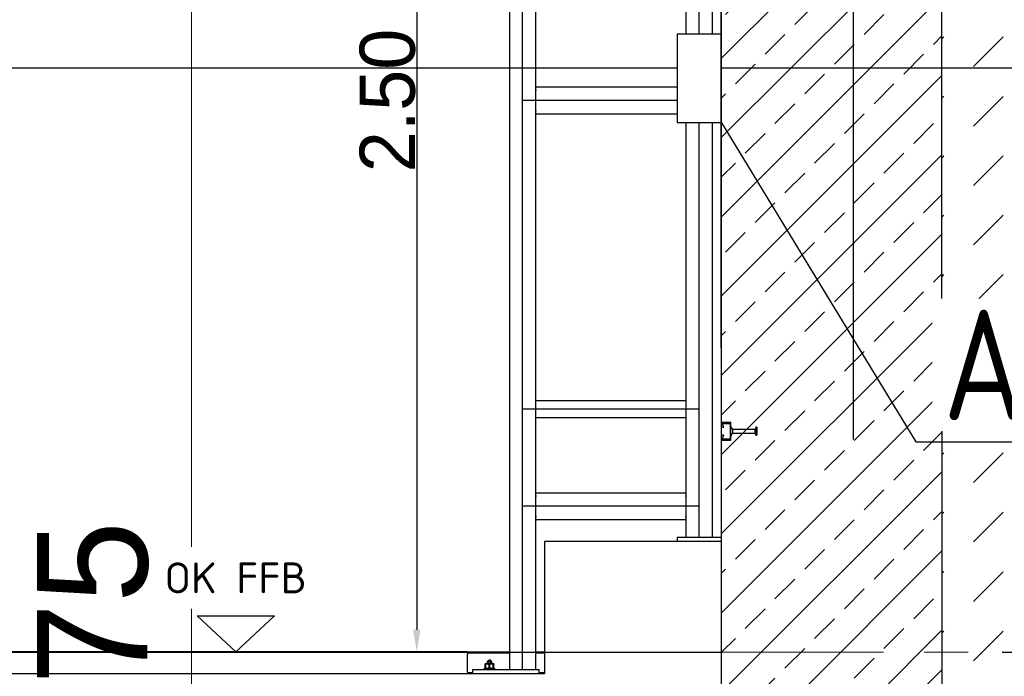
# Model space of a CAD drawing. Extents: x -805 to 3526, y -961 to 1039.
# Tile 192 of 256: x 984.41 to 986.64, y 31.62 to 33.11. Entities that reach past the tile are written whole.
import ezdxf
from ezdxf import colors
from ezdxf.entities.mleader import LeaderData, LeaderLine
from ezdxf.math import Vec2, Vec3

# ---------------------------------------------------------------- set-up
doc = ezdxf.new("R2010")
doc.units = 0
for name, pattern in [('_Ebene_', [4, 2, -1, 0, -1]), ('AUSGEZOGEN', [2, 1, 1]), ('P-HP-Dorsten 2022 - Schnitt - Schnitt 9 rechts der Rampe$0$_Ebene_', [4, 2, -1, 0, -1]), ('VERDECKT2', [4.7625, 3.175, -1.5875])]:
    doc.linetypes.add(name, pattern=pattern)
doc.layers.get('0').update_dxf_attribs({"color": 251})
for name, color, linetype, lineweight in [('A-FLOR-LEVL', 51, 'Continuous', 5), ('EB-2273S-Q-BAL-LIN', 7, 'Continuous', 25), ('EB-2273S-Q-LOT-LIN', 7, 'Continuous', 18), ('EB-2273S-Q-LOT-TXT', 7, 'Continuous', 25), ('P-HP-Dorsten 2022 - Schnitt - Schnitt 9 rechts der Rampe$0$A-FLOR-LEVL', 51, 'Continuous', 5), ('TTK-B-Bestand', 252, 'Continuous', 35), ('TTK-P-Aufzug vorne', 251, 'Continuous', 25), ('TTK-P-Treppe oben', 12, 'Continuous', 25), ('TTK-P-Treppe unten', 12, 'Continuous', 25)]:
    doc.layers.add(name, color=color, linetype=linetype, lineweight=lineweight)
for name, color, linetype in [('TTK-P-Bahnsteig', 12, 'Continuous'), ('TTK-P-Planung', 12, 'Continuous'), ('TTK-P-PU', 12, 'Continuous'), ('TTK-P-QP Block', 162, 'Continuous'), ('TTK-P-Schraffur', 42, 'Continuous'), ('TTK-P-TEXT', 12, 'AUSGEZOGEN'), ('TTK-P-Verm', 251, 'Continuous'), ('TTK-QP-links', 250, 'Continuous'), ('TTK-QP-rechts', 251, 'Continuous'), ('XYYY_44400---_Niederspannungsinstallationsanlagen', 7, 'Continuous')]:
    doc.layers.add(name, color=color, linetype=linetype)
doc.styles.add('AKG DIN 6776', font='AKG_DIN67.TTF')
doc.styles.add('AKGDIN6776', font='AKG_DIN67.TTF', dxfattribs={"height": 2.5})
doc.styles.add('ISOCP', font='ISOCP.SHX', dxfattribs={"width": 0.9})
doc.styles.add('ISOCPEUR_10', font='isocpeur.ttf')
doc.styles.add('PROVI', font='PROVI.SHX')
doc.dimstyles.new('TTK', dxfattribs={"dimtxt": 2.5, "dimasz": 2.5, "dimexe": 3.5, "dimexo": 0.1, "dimgap": 1, "dimtad": 1, "dimzin": 0, "dimtxsty": 'AKG DIN 6776', "dimblk": 'OBLIQUE', "dimcen": -0.09, "dimdle": 3, "dimclrd": 256, "dimclre": 256, "dimclrt": 256, "dimadec": 3, "dimazin": 0, "dimtfac": 1, "dimtofl": 0, "dimtmove": 0, "dimatfit": 3, "dimldrblk": 'OBLIQUE', "dimfxl": 7, "dimfxlon": 1, "dimtolj": 1, "dimtzin": 0, "dimlwd": -1, "dimlwe": -1, "dimarcsym": 0})
doc.dimstyles.new('TTK$6', dxfattribs={"dimtxt": 2.5, "dimasz": 2.5, "dimexe": 3.5, "dimexo": 0.1, "dimgap": 1, "dimtad": 1, "dimzin": 0, "dimtxsty": 'AKG DIN 6776', "dimblk": 'OBLIQUE', "dimcen": -0.09, "dimdle": 3, "dimse1": 1, "dimse2": 1, "dimclrd": 256, "dimclre": 256, "dimclrt": 256, "dimadec": 3, "dimazin": 0, "dimtfac": 1, "dimtofl": 0, "dimtmove": 0, "dimatfit": 3, "dimldrblk": 'OBLIQUE', "dimfxl": 7, "dimfxlon": 1, "dimtolj": 1, "dimtzin": 0, "dimlwd": -1, "dimlwe": -1, "dimarcsym": 0})

# ---------------------------------------------------------------- blocks, each defined once
blk = doc.blocks.new('_OBLIQUE')
at = {"color": 0, "linetype": 'ByBlock'}
blk.add_line((-0.5, -0.5), (0.5, 0.5), dxfattribs=at)
blk = doc.blocks.new('*D671')
at = {"layer": 'DEFPOINTS', "color": 0}
for p in [(985.9992, 34.3622), (983.7992, 31.6749), (985.9992, 31.6749)]:
    blk.add_point(p, dxfattribs=at)
at = {"layer": 'TTK-P-Verm'}
for p, q in [((983.7992, 33.6622), (983.7992, 34.7122)), ((985.9992, 33.6622), (985.9992, 34.7122)), ((983.4992, 34.3622), (986.2992, 34.3622))]:
    blk.add_line(p, q, dxfattribs=at)
at = {"layer": 'TTK-P-Verm', "xscale": 0.25, "yscale": 0.25, "zscale": 0.25, "rotation": 180}
blk.add_blockref('_OBLIQUE', (983.7992, 34.3622), dxfattribs=at)
at = {"layer": 'TTK-P-Verm', "xscale": 0.25, "yscale": 0.25, "zscale": 0.25}
blk.add_blockref('_OBLIQUE', (985.9992, 34.3622), dxfattribs=at)
at = {"layer": 'TTK-P-Verm', "insert": (984.8992, 34.606), "char_height": 0.25, "attachment_point": 5, "style": 'AKG DIN 6776'}
blk.add_mtext('\\A1;2,20', dxfattribs=at)
blk = doc.blocks.new('*D549')
at = {"layer": 'DEFPOINTS', "color": 0}
for p in [(1594.653, 36.7397), (1594.3062, 36.5752), (8.2233, 0)]:
    blk.add_point(p, dxfattribs=at)
at = {"layer": 'TTK-B-Bestand', "insert": (1594.1093, 36.9835), "char_height": 0.25, "attachment_point": 5, "style": 'AKG DIN 6776'}
blk.add_mtext('\\A1;36,588', dxfattribs=at)
blk = doc.blocks.new('*D548')
at = {"layer": 'DEFPOINTS', "color": 0}
for p in [(1585.5366, 36.7706), (1585.0459, 36.614), (-0.8681, 0.0309)]:
    blk.add_point(p, dxfattribs=at)
at = {"layer": 'TTK-B-Bestand', "insert": (1585.0178, 37.0144), "char_height": 0.25, "attachment_point": 5, "style": 'AKG DIN 6776'}
blk.add_mtext('\\A1;36,621', dxfattribs=at)
blk = doc.blocks.new('*D547')
at = {"layer": 'DEFPOINTS', "color": 0}
for p in [(1244.5951, 35.6713), (1244.1853, 35.5313), (0, 0)]:
    blk.add_point(p, dxfattribs=at)
at = {"layer": 'TTK-P-Treppe unten', "insert": (1244.1389, 35.9152), "char_height": 0.25, "attachment_point": 5, "style": 'AKG DIN 6776', "bg_fill": 3, "box_fill_scale": 1.1, "bg_fill_color": 256, "bg_fill_true_color": 13158600, "bg_fill_transparency": 0}
blk.add_mtext('\\A1;35,53', dxfattribs=at)
blk = doc.blocks.new('*D546')
at = {"layer": 'DEFPOINTS', "color": 0}
for p in [(1248.9571, 37.4519), (1249.0816, 37.3335), (0, 0)]:
    blk.add_point(p, dxfattribs=at)
at = {"layer": 'TTK-P-Treppe unten', "insert": (1249.4133, 37.6958), "char_height": 0.25, "attachment_point": 5, "style": 'AKG DIN 6776'}
blk.add_mtext('\\A1;37,33', dxfattribs=at)
blk = doc.blocks.new('*D545')
at = {"layer": 'DEFPOINTS', "color": 0}
for p in [(1259.6018, 37.4765), (1259.6991, 37.3874), (0.198, 0.0396)]:
    blk.add_point(p, dxfattribs=at)
at = {"layer": 'TTK-P-Treppe unten', "insert": (1259.1455, 37.7204), "char_height": 0.25, "attachment_point": 5, "style": 'AKG DIN 6776'}
blk.add_mtext('\\A1;37,35', dxfattribs=at)
blk = doc.blocks.new('2481114')
at = {"layer": 'EB-2273S-Q-BAL-LIN'}
blk.add_line((-11.8, -3.4329), (12.8871, -3.4329), dxfattribs=at)
at = {"layer": 'EB-2273S-Q-LOT-LIN'}
blk.add_line((3.8, -8.4329), (3.8, -0.3575), dxfattribs=at)
at = {"layer": 'EB-2273S-Q-LOT-TXT', "style": 'PROVI'}
blk.add_text('36.075', height=0.25, rotation=90, dxfattribs=at).set_placement((3.7, -5.4829))
blk = doc.blocks.new('*D570')
at = {"layer": 'DEFPOINTS', "color": 0}
for p in [(985.9992, 35.2748), (985.9992, 31.6749), (987.3355, 31.6749)]:
    blk.add_point(p, dxfattribs=at)
at = {"layer": 'TTK-P-Verm'}
for p, q in [((987.3355, 35.5748), (987.3355, 31.3749)), ((986.6355, 35.2748), (987.6855, 35.2748)), ((986.6355, 31.6749), (987.6855, 31.6749))]:
    blk.add_line(p, q, dxfattribs=at)
at = {"layer": 'TTK-P-Verm', "xscale": 0.25, "yscale": 0.25, "zscale": 0.25}
for p, rotation in [((987.3355, 35.2748), 90), ((987.3355, 31.6749), 270)]:
    blk.add_blockref('_OBLIQUE', p, dxfattribs=dict(at, rotation=rotation))
at = {"layer": 'TTK-P-Verm', "insert": (987.0917, 33.4748), "char_height": 0.25, "attachment_point": 5, "rotation": 90, "style": 'AKG DIN 6776', "bg_fill": 3, "box_fill_scale": 1.1, "bg_fill_color": 256, "bg_fill_true_color": 13158600, "bg_fill_transparency": 0}
blk.add_mtext('\\A1;3,60', dxfattribs=at)
blk = doc.blocks.new('*D569')
at = {"layer": 'DEFPOINTS', "color": 0}
for p in [(985.9992, 31.5549), (985.9992, 31.0549), (987.3355, 31.0549)]:
    blk.add_point(p, dxfattribs=at)
at = {"layer": 'TTK-P-Verm'}
for p, q in [((987.3355, 31.8549), (987.3355, 30.7549)), ((986.6355, 31.5549), (987.6855, 31.5549)), ((986.6355, 31.0549), (987.6855, 31.0549))]:
    blk.add_line(p, q, dxfattribs=at)
at = {"layer": 'TTK-P-Verm', "xscale": 0.25, "yscale": 0.25, "zscale": 0.25}
for p, rotation in [((987.3355, 31.5549), 90), ((987.3355, 31.0549), 270)]:
    blk.add_blockref('_OBLIQUE', p, dxfattribs=dict(at, rotation=rotation))
at = {"layer": 'TTK-P-Verm', "insert": (987.1105, 31.3049), "char_height": 0.25, "attachment_point": 5, "rotation": 90, "style": 'AKG DIN 6776', "bg_fill": 3, "box_fill_scale": 1.1, "bg_fill_color": 256, "bg_fill_true_color": 13158600, "bg_fill_transparency": 0}
blk.add_mtext('\\A1;50', dxfattribs=at)
blk = doc.blocks.new('*D568')
at = {"layer": 'DEFPOINTS', "color": 0}
for p in [(985.9695, 31.6749), (987.3355, 31.6749), (985.9695, 31.5549)]:
    blk.add_point(p, dxfattribs=at)
at = {"layer": 'TTK-P-Verm'}
for p, q in [((987.3355, 31.6749), (987.3355, 31.9249)), ((986.6355, 31.6749), (987.6855, 31.6749)), ((986.6355, 31.5549), (987.6855, 31.5549)), ((987.3355, 31.5549), (987.3355, 31.3049))]:
    blk.add_line(p, q, dxfattribs=at)
at = {"layer": 'TTK-P-Verm', "xscale": 0.25, "yscale": 0.25, "zscale": 0.25}
for p, rotation in [((987.3355, 31.6749), 270), ((987.3355, 31.5549), 90)]:
    blk.add_blockref('_OBLIQUE', p, dxfattribs=dict(at, rotation=rotation))
at = {"layer": 'TTK-P-Verm', "insert": (986.8853, 31.8611), "char_height": 0.25, "attachment_point": 5, "rotation": 90, "style": 'AKG DIN 6776', "bg_fill": 3, "box_fill_scale": 1.1, "bg_fill_color": 256, "bg_fill_true_color": 13158600, "bg_fill_transparency": 0}
blk.add_mtext('\\A1;12', dxfattribs=at)
blk = doc.blocks.new('Schnitt7links neben rampe')
at = {"layer": 'A-FLOR-LEVL', "linetype": '_Ebene_'}
blk.add_line((-17.0156, -8.1653), (20.1956, -8.1653), dxfattribs=at)
blk.add_line((-17.0156, -8.1653), (20.1956, -8.1653), dxfattribs=at)
blk = doc.blocks.new('P-HP-Dorsten 2022 - Schnitt - Schnitt 9 rechts der Rampe')
at = {"layer": 'P-HP-Dorsten 2022 - Schnitt - Schnitt 9 rechts der Rampe$0$A-FLOR-LEVL', "linetype": 'P-HP-Dorsten 2022 - Schnitt - Schnitt 9 rechts der Rampe$0$_Ebene_'}
blk.add_line((3138.7361, 35231.44), (3179.5241, 35231.44), dxfattribs=at)
blk.add_line((3138.7361, 35231.44), (3179.5241, 35231.44), dxfattribs=at)
blk = doc.blocks.new('*D540')
at = {"layer": 'DEFPOINTS', "color": 0}
for p in [(1239.4124, 37.4656), (1239.2481, 37.3256), (-4.9372, 1.7943)]:
    blk.add_point(p, dxfattribs=at)
at = {"layer": 'TTK-P-Treppe unten', "insert": (1238.8681, 37.7095), "char_height": 0.25, "attachment_point": 5, "style": 'AKG DIN 6776', "bg_fill": 3, "box_fill_scale": 1.1, "bg_fill_color": 256, "bg_fill_true_color": 13158600, "bg_fill_transparency": 0}
blk.add_mtext('\\A1;37,329', dxfattribs=at)
blk = doc.blocks.new('*D538')
at = {"layer": 'DEFPOINTS', "color": 0}
for p in [(1076.6395, 36.011), (1076.7895, 35.997), (0, 0)]:
    blk.add_point(p, dxfattribs=at)
at = {"layer": 'TTK-P-Treppe oben', "insert": (1076.1833, 36.2548), "char_height": 0.25, "attachment_point": 5, "style": 'AKG DIN 6776'}
blk.add_mtext('\\A1;36,00', dxfattribs=at)
blk = doc.blocks.new('*D536')
at = {"layer": 'DEFPOINTS', "color": 0}
for p in [(1593.4264, 36.6522), (1593.9095, 36.6522), (733.0659, 0.1071)]:
    blk.add_point(p, dxfattribs=at)
at = {"layer": 'TTK-P-TEXT', "insert": (1594.4538, 36.896), "char_height": 0.25, "attachment_point": 5, "style": 'AKG DIN 6776'}
blk.add_mtext('\\A1;36,589', dxfattribs=at)
blk = doc.blocks.new('_None')

msp = doc.modelspace()

# ---------------------------------------------------------------- hatches: boundary and pattern name
at = {"layer": 'TTK-P-Schraffur'}
h = msp.add_hatch(dxfattribs=at)
h.set_pattern_fill('ANSI33', color=251, scale=0.02)
h.set_pattern_definition([(45, (977.34285, 30.65075), (-0.0898026, 0.0898026), []), (45, (977.43266, 30.65075), (-0.0898026, 0.0898026), [0.0635, -0.03175])])
h.paths.add_polyline_path([(978.812, 31.2554), (977.8016, 31.1949), (977.2742, 31.1843), (977.2742, 30.6842), (977.8116, 30.695), (977.824, 30.6952), (978.9107, 30.7604), (983.8178, 31.0549), (986.5004, 31.0549), (986.498, 35.7748), (978.5, 35.7748), (977.2742, 35.8748), (977.2742, 35.5748), (978.4992, 35.2748), (985.9983, 35.2758), (986.0001, 31.5549), (983.7992, 31.5549)])

# ---------------------------------------------------------------- linework, layer by layer
at = {"layer": 'TTK-P-Planung', "color": 251}
for p, q in [((986.5004, 31.0549), (986.498, 35.7748)), ((986.0001, 31.5549), (985.9983, 35.2348)), ((983.7992, 31.6749), (985.9992, 31.6749))]:
    msp.add_line(p, q, dxfattribs=at)

# ---------------------------------------------------------------- dimensions: what is measured, and where the dimension line sits
at = {"layer": 'TTK-B-Bestand', "color": 251}
for feature_location, offset, origin, text, picture, middle in [((1585.0459, 36.614), (0.4461, 0.1576), (-0.8681, 0.0309), '36,621', '*D548', (1585.0178, 37.0144)), ((1594.3062, 36.5752), (0.2947, 0.1656), (8.2233, 0), '36,588', '*D549', (1594.1093, 36.9835))]:
    dim = msp.add_ordinate_dim(feature_location=feature_location, offset=offset, dtype=0, origin=origin, text=text, dimstyle='TTK$6', override={"dimscale": 0, "dimdec": 3, "dimtmove": 1, "dimfxlon": 0}, dxfattribs=at)
    dim.commit()
    dim.dimension.update_dxf_attribs({"geometry": picture, "text_midpoint": middle})
at = {"layer": 'TTK-P-Verm', "color": 251}
dim = msp.add_linear_dim(base=(985.9992, 34.3622), p1=(983.7992, 31.6749), p2=(985.9992, 31.6749), dimstyle='TTK', override={"dimscale": 0}, dxfattribs=at)
dim.commit()
dim.dimension.update_dxf_attribs({"geometry": '*D671', "text_midpoint": (984.8992, 34.606)})

# ---------------------------------------------------------------- next in the draw order: dimensions: what is measured, and where the dimension line sits
at = {"layer": 'TTK-P-Treppe unten', "color": 251}
dim = msp.add_ordinate_dim(feature_location=(1244.1853, 35.5313), offset=(0.4098, 0.14), dtype=0, origin=(0, 0), dimstyle='TTK$6', override={"dimscale": 0, "dimtfill": 1}, dxfattribs=at)
dim.commit()
dim.dimension.update_dxf_attribs({"geometry": '*D547', "text_midpoint": (1244.1389, 35.9152)})

# ---------------------------------------------------------------- next in the draw order: hatches: boundary and pattern name
at = {"layer": 'TTK-P-PU'}
h = msp.add_hatch(dxfattribs=at)
h.set_pattern_fill('DASH', color=251, scale=0.03, angle=45, style=0)
h.paths.add_polyline_path([(986.4991, 33.633), (987.6043, 33.633), (987.6084, 31.0549), (986.5004, 31.0549)])

# ---------------------------------------------------------------- next in the draw order: block references
at = {"layer": 'TTK-P-QP Block', "color": 251}
msp.add_blockref('2481114', (980.9992, 36.4329), dxfattribs=at)
at = {"layer": 'TTK-QP-links', "color": 251}
msp.add_blockref('Schnitt7links neben rampe', (984.9824, 39.8403), dxfattribs=at)
at = {"layer": 'TTK-QP-rechts', "color": 251}
msp.add_blockref('P-HP-Dorsten 2022 - Schnitt - Schnitt 9 rechts der Rampe', (-2175.7771, -35199.765), dxfattribs=at)

# ---------------------------------------------------------------- next in the draw order: dimensions: what is measured, and where the dimension line sits
at = {"layer": 'TTK-P-Treppe unten', "color": 251}
for feature_location, offset, origin, picture, middle in [((1259.6991, 37.3874), (-0.0973, 0.0891), (0.198, 0.0396), '*D545', (1259.1455, 37.7204)), ((1249.0816, 37.3335), (-0.1245, 0.1184), (0, 0), '*D546', (1249.4133, 37.6958))]:
    dim = msp.add_ordinate_dim(feature_location=feature_location, offset=offset, dtype=0, origin=origin, dimstyle='TTK$6', override={"dimscale": 0}, dxfattribs=at)
    dim.commit()
    dim.dimension.update_dxf_attribs({"geometry": picture, "text_midpoint": middle})

# ---------------------------------------------------------------- next in the draw order: dimensions: what is measured, and where the dimension line sits
at = {"layer": 'TTK-P-Verm', "color": 251}
dim = msp.add_linear_dim(base=(987.3355, 31.6749), p1=(985.9992, 35.2748), p2=(985.9992, 31.6749), angle=90, dimstyle='TTK', override={"dimscale": 0, "dimtfill": 1}, dxfattribs=at)
dim.commit()
dim.dimension.update_dxf_attribs({"geometry": '*D570', "text_midpoint": (987.0917, 33.4748)})

# ---------------------------------------------------------------- next in the draw order: dimensions: what is measured, and where the dimension line sits
dim = msp.add_linear_dim(base=(987.3355, 31.0549), p1=(985.9992, 31.5549), p2=(985.9992, 31.0549), angle=90, dimstyle='TTK', override={"dimscale": 0, "dimdec": 0, "dimlfac": 100, "dimtfill": 1}, dxfattribs=at)
dim.commit()
dim.dimension.update_dxf_attribs({"geometry": '*D569', "text_midpoint": (987.1105, 31.3049)})

# ---------------------------------------------------------------- next in the draw order: dimensions: what is measured, and where the dimension line sits
dim = msp.add_linear_dim(base=(987.3355, 31.6749), p1=(985.9695, 31.5549), p2=(985.9695, 31.6749), angle=90, dimstyle='TTK', override={"dimscale": 0, "dimdec": 0, "dimlfac": 100, "dimtmove": 1, "dimtfill": 1}, dxfattribs=at)
dim.commit()
dim.dimension.update_dxf_attribs({"geometry": '*D568', "text_midpoint": (987.1104, 31.8611), "dimtype": 160})

# ---------------------------------------------------------------- next in the draw order: dimensions: what is measured, and where the dimension line sits
at = {"layer": 'TTK-P-Treppe unten', "color": 251}
dim = msp.add_ordinate_dim(feature_location=(1239.2481, 37.3256), offset=(0.1119, 0.1412), dtype=0, origin=(-4.9372, 1.7943), text='37,329', dimstyle='TTK$6', override={"dimscale": 0, "dimtfill": 1}, dxfattribs=at)
dim.commit()
dim.dimension.update_dxf_attribs({"geometry": '*D540', "text_midpoint": (1238.8681, 37.7095)})

# ---------------------------------------------------------------- next in the draw order: linework, layer by layer
at = {"layer": 'TTK-P-Aufzug vorne', "color": 251, "linetype": 'VERDECKT2', "ltscale": 0.5}
msp.add_line((986.2992, 29.7758), (986.2992, 37.4498), dxfattribs=at)
at = {"layer": 'TTK-P-Aufzug vorne', "color": 251, "linetype": 'Continuous', "ltscale": 0.5}
msp.add_line((985.9992, 35.2348), (985.9992, 31.6749), dxfattribs=at)
at = {"layer": 'TTK-P-Aufzug vorne', "color": 251, "ltscale": 20}
for p, q in [((985.9492, 31.9358), (985.9492, 35.2208)), ((985.5492, 31.6358), (985.5492, 34.1758)), ((985.9492, 32.9258), (985.5492, 32.9258)), ((985.9492, 32.2258), (985.5492, 32.2258)), ((985.9492, 32.0058), (985.5492, 32.0058))]:
    msp.add_line(p, q, dxfattribs=at)
at = {"layer": 'TTK-P-Aufzug vorne', "color": 251}
for p, q in [((985.9192, 34.1458), (985.9192, 31.9358)), ((985.9792, 31.9358), (985.9792, 34.1458)), ((985.3095, 34.1258), (985.3095, 31.7258)), ((985.5192, 33.7958), (985.5192, 31.6358)), ((985.5792, 31.6358), (985.5792, 33.6258)), ((985.9192, 32.9558), (985.5792, 32.9558)), ((985.5792, 32.9503), (985.5792, 32.9483)), ((985.5792, 32.9033), (985.5792, 32.9483)), ((985.9192, 32.9483), (985.9192, 32.9503)), ((985.9192, 32.9483), (985.9192, 32.9033)), ((985.5792, 32.9033), (985.5792, 32.9014)), ((985.5792, 32.8958), (985.9192, 32.8958)), ((985.9192, 32.9014), (985.9192, 32.9033)), ((985.9192, 32.2448), (985.5792, 32.2448)), ((985.5792, 32.2068), (985.9192, 32.2068)), ((986.0212, 32.1958), (985.9992, 32.1958)), ((985.9992, 32.1958), (985.9992, 32.1848)), ((986.0054, 32.1848), (986.0012, 32.1938)), ((986.0012, 32.1938), (986.0192, 32.1938)), ((986.0192, 32.1938), (986.0192, 32.1578)), ((986.0212, 32.1558), (986.0212, 32.1958)), ((985.9992, 32.1848), (986.0054, 32.1848)), ((986.0213, 32.1865), (986.0213, 32.1862)), ((986.0213, 32.1862), (986.0213, 32.1859)), ((986.0213, 32.1859), (986.0214, 32.1856)), ((986.0214, 32.1856), (986.0215, 32.1853)), ((986.0215, 32.1853), (986.0216, 32.1851)), ((986.0216, 32.1851), (986.0217, 32.1848)), ((986.0217, 32.1848), (986.0218, 32.1845)), ((986.0218, 32.1845), (986.0219, 32.1843)), ((986.0219, 32.1843), (986.022, 32.184)), ((986.022, 32.184), (986.0222, 32.1838)), ((986.0222, 32.1838), (986.0223, 32.1835)), ((986.0223, 32.1835), (986.0225, 32.1833)), ((986.0225, 32.1833), (986.0226, 32.183)), ((986.0226, 32.183), (986.0228, 32.1828)), ((986.0228, 32.1828), (986.023, 32.1826)), ((986.023, 32.1826), (986.0232, 32.1824)), ((986.0232, 32.1824), (986.0234, 32.1822)), ((986.0234, 32.1822), (986.0236, 32.182)), ((986.0236, 32.182), (986.0238, 32.1818)), ((986.0238, 32.1818), (986.024, 32.1816)), ((986.024, 32.1816), (986.0243, 32.1814)), ((986.0245, 32.1703), (986.0242, 32.1702)), ((986.0243, 32.1814), (986.0245, 32.1813)), ((986.0245, 32.1813), (986.0248, 32.1811)), ((986.0247, 32.1705), (986.0245, 32.1703)), ((986.0249, 32.1706), (986.0247, 32.1705)), ((986.0248, 32.1811), (986.025, 32.181)), ((986.0252, 32.1708), (986.0249, 32.1706)), ((986.025, 32.181), (986.0252, 32.1809)), ((986.0252, 32.1809), (986.0252, 32.1802)), ((986.0252, 32.1801), (986.0252, 32.1716)), ((986.0752, 32.1799), (986.0252, 32.1799)), ((986.0252, 32.1718), (986.0752, 32.1718)), ((986.0252, 32.1714), (986.0252, 32.1708)), ((986.0777, 32.1838), (986.0752, 32.1799)), ((986.0752, 32.1799), (986.0752, 32.1718)), ((986.0752, 32.1718), (986.0777, 32.1678)), ((986.0797, 32.1848), (986.0777, 32.1848)), ((986.0777, 32.1848), (986.0777, 32.1841)), ((986.0777, 32.1838), (986.0777, 32.1678)), ((986.0797, 32.1848), (986.0797, 32.1668)), ((986.0054, 32.1668), (985.9992, 32.1668)), ((985.9992, 32.1668), (985.9992, 32.1558)), ((985.9992, 32.1558), (986.0212, 32.1558)), ((986.0012, 32.1578), (986.0054, 32.1668)), ((986.0192, 32.1578), (986.0012, 32.1578)), ((986.0213, 32.1654), (986.0212, 32.1651)), ((986.0214, 32.166), (986.0213, 32.1657)), ((986.0213, 32.1657), (986.0213, 32.1654)), ((986.0215, 32.1663), (986.0214, 32.166)), ((986.0216, 32.1668), (986.0215, 32.1665)), ((986.0215, 32.1665), (986.0215, 32.1663)), ((986.0217, 32.1671), (986.0216, 32.1668)), ((986.0219, 32.1673), (986.0217, 32.1671)), ((986.022, 32.1676), (986.0219, 32.1673)), ((986.0221, 32.1678), (986.022, 32.1676)), ((986.0223, 32.1681), (986.0221, 32.1678)), ((986.0224, 32.1683), (986.0223, 32.1681)), ((986.0226, 32.1686), (986.0224, 32.1683)), ((986.0228, 32.1688), (986.0226, 32.1686)), ((986.0229, 32.169), (986.0228, 32.1688)), ((986.0231, 32.1692), (986.0229, 32.169)), ((986.0233, 32.1694), (986.0231, 32.1692)), ((986.0235, 32.1696), (986.0233, 32.1694)), ((986.0238, 32.1698), (986.0235, 32.1696)), ((986.024, 32.17), (986.0238, 32.1698)), ((986.0242, 32.1702), (986.024, 32.17)), ((986.0777, 32.1676), (986.0777, 32.1668)), ((986.0777, 32.1668), (986.0797, 32.1668)), ((985.9192, 32.0358), (985.5792, 32.0358)), ((985.5792, 32.0303), (985.5792, 32.0283)), ((985.5792, 31.9833), (985.5792, 32.0283)), ((985.9192, 32.0283), (985.9192, 32.0303)), ((985.9192, 32.0283), (985.9192, 31.9833)), ((985.5792, 31.9833), (985.5792, 31.9814)), ((985.5792, 31.9758), (985.9192, 31.9758)), ((985.9192, 31.9814), (985.9192, 31.9833)), ((985.8992, 31.9259), (985.5992, 31.9259)), ((985.9992, 31.9258), (985.5992, 31.9258)), ((985.5992, 31.9258), (985.5992, 31.6258)), ((985.8992, 31.9358), (985.9992, 31.9358)), ((985.8992, 31.9358), (985.8992, 31.9258)), ((985.4242, 31.6758), (984.3742, 31.6758)), ((984.9152, 31.6758), (985.373, 31.6758)), ((985.4242, 31.6758), (985.4242, 31.6708)), ((985.4242, 31.6758), (985.5192, 31.6758)), ((985.5192, 31.6728), (985.4242, 31.6728)), ((985.4242, 31.6358), (985.4242, 31.6708)), ((985.5792, 31.6758), (985.5992, 31.6758)), ((985.5992, 31.6728), (985.5792, 31.6728)), ((985.4242, 31.6308), (985.4242, 31.6358)), ((985.4367, 31.6358), (985.5867, 31.6358)), ((985.4367, 31.6258), (985.4367, 31.6358)), ((985.4622, 31.6383), (985.4626, 31.6383)), ((985.4626, 31.6383), (985.4622, 31.6383)), ((985.4622, 31.6358), (985.4622, 31.6383)), ((985.4626, 31.6383), (985.4638, 31.6383)), ((985.4626, 31.6383), (985.4638, 31.6383)), ((985.4638, 31.6383), (985.4657, 31.6383)), ((985.4638, 31.6383), (985.4657, 31.6383)), ((985.465, 31.6483), (985.4647, 31.6483)), ((985.4647, 31.6482), (985.4647, 31.6483)), ((985.4647, 31.6483), (985.465, 31.6483)), ((985.4647, 31.6483), (985.4647, 31.6482)), ((985.4647, 31.6482), (985.4647, 31.6483)), ((985.4647, 31.6483), (985.4647, 31.6482)), ((985.465, 31.6483), (985.4647, 31.6483)), ((985.4647, 31.6483), (985.465, 31.6483)), ((985.4647, 31.6477), (985.4647, 31.6482)), ((985.4647, 31.6477), (985.4647, 31.6482)), ((985.4647, 31.6477), (985.4647, 31.6482)), ((985.4647, 31.6482), (985.4647, 31.6477)), ((985.4649, 31.6477), (985.4647, 31.6477)), ((985.4647, 31.6477), (985.4647, 31.6389)), ((985.4649, 31.6477), (985.4647, 31.6477)), ((985.4647, 31.6389), (985.4647, 31.6477)), ((985.4647, 31.6389), (985.4647, 31.6385)), ((985.4647, 31.6389), (985.4647, 31.6385)), ((985.4647, 31.6385), (985.4647, 31.6389)), ((985.4649, 31.6389), (985.4647, 31.6389)), ((985.4647, 31.6389), (985.4647, 31.6385)), ((985.4649, 31.6389), (985.4647, 31.6389)), ((985.4647, 31.6385), (985.4647, 31.6383)), ((985.4647, 31.6383), (985.4647, 31.6385)), ((985.4647, 31.6385), (985.4647, 31.6383)), ((985.4647, 31.6383), (985.4647, 31.6385)), ((985.4652, 31.6477), (985.4649, 31.6477)), ((985.4652, 31.6477), (985.4649, 31.6477)), ((985.4652, 31.6389), (985.4649, 31.6389)), ((985.4652, 31.6389), (985.4649, 31.6389)), ((985.466, 31.6483), (985.465, 31.6483)), ((985.466, 31.6483), (985.465, 31.6483)), ((985.4655, 31.6477), (985.4652, 31.6477)), ((985.4655, 31.6477), (985.4652, 31.6477)), ((985.4655, 31.6389), (985.4652, 31.6389)), ((985.4655, 31.6389), (985.4652, 31.6389)), ((985.4655, 31.6477), (985.4675, 31.6482)), ((985.4675, 31.6482), (985.4655, 31.6477)), ((985.4655, 31.6477), (985.4655, 31.6389)), ((985.4655, 31.6389), (985.4655, 31.6477)), ((985.4655, 31.6389), (985.4675, 31.6385)), ((985.4675, 31.6385), (985.4655, 31.6389)), ((985.4657, 31.6383), (985.4682, 31.6383)), ((985.4657, 31.6383), (985.4682, 31.6383)), ((985.4675, 31.6483), (985.466, 31.6483)), ((985.466, 31.6483), (985.4675, 31.6483)), ((985.4695, 31.6483), (985.4675, 31.6483)), ((985.4695, 31.6483), (985.4675, 31.6482)), ((985.4695, 31.6483), (985.4675, 31.6483)), ((985.4675, 31.6482), (985.4695, 31.6483)), ((985.4675, 31.6483), (985.4695, 31.6483)), ((985.4695, 31.6483), (985.4675, 31.6483)), ((985.4695, 31.6383), (985.4675, 31.6385)), ((985.4675, 31.6385), (985.4695, 31.6383)), ((985.4682, 31.6383), (985.4711, 31.6383)), ((985.4682, 31.6383), (985.4711, 31.6383)), ((985.4717, 31.6483), (985.4695, 31.6483)), ((985.4714, 31.6482), (985.4695, 31.6483)), ((985.4695, 31.6483), (985.4714, 31.6482)), ((985.4695, 31.6483), (985.4717, 31.6483)), ((985.4714, 31.6385), (985.4695, 31.6383)), ((985.4695, 31.6383), (985.4714, 31.6385)), ((985.4705, 31.6548), (985.4696, 31.6539)), ((985.4702, 31.6544), (985.4696, 31.6539)), ((985.4702, 31.6544), (985.4696, 31.6539)), ((985.4696, 31.6483), (985.4696, 31.6539)), ((985.4696, 31.6539), (985.4696, 31.6483)), ((985.4707, 31.6545), (985.4702, 31.6544)), ((985.4707, 31.6545), (985.4702, 31.6544)), ((985.4706, 31.6548), (985.4705, 31.6548)), ((985.4705, 31.6548), (985.4706, 31.6548)), ((985.4706, 31.6548), (985.4705, 31.6548)), ((985.4705, 31.6548), (985.4706, 31.6548)), ((985.471, 31.6548), (985.4706, 31.6548)), ((985.4706, 31.6548), (985.471, 31.6548)), ((985.471, 31.6548), (985.4706, 31.6548)), ((985.4706, 31.6548), (985.471, 31.6548)), ((985.4713, 31.6544), (985.4707, 31.6545)), ((985.4713, 31.6544), (985.4707, 31.6545)), ((985.4716, 31.6548), (985.471, 31.6548)), ((985.471, 31.6548), (985.4713, 31.6548)), ((985.4716, 31.6548), (985.471, 31.6548)), ((985.471, 31.6548), (985.4713, 31.6548)), ((985.4711, 31.6383), (985.4742, 31.6383)), ((985.4711, 31.6383), (985.4742, 31.6383)), ((985.4717, 31.6568), (985.4712, 31.6563)), ((985.4712, 31.6563), (985.4713, 31.6563)), ((985.4712, 31.6563), (985.4713, 31.6563)), ((985.4712, 31.6563), (985.4713, 31.6563)), ((985.4712, 31.6563), (985.4713, 31.6563)), ((985.4712, 31.6563), (985.4712, 31.6548)), ((985.4712, 31.6548), (985.4713, 31.6548)), ((985.4712, 31.6548), (985.4713, 31.6548)), ((985.4713, 31.6548), (985.4712, 31.6548)), ((985.4712, 31.6548), (985.4713, 31.6548)), ((985.4713, 31.6563), (985.4716, 31.6563)), ((985.4713, 31.6563), (985.4716, 31.6563)), ((985.4719, 31.6539), (985.4713, 31.6544)), ((985.4719, 31.6539), (985.4713, 31.6544)), ((985.4734, 31.6477), (985.4714, 31.6482)), ((985.4714, 31.6482), (985.4734, 31.6477)), ((985.4734, 31.6389), (985.4714, 31.6385)), ((985.4714, 31.6385), (985.4734, 31.6389)), ((985.4716, 31.6563), (985.4721, 31.6563)), ((985.4716, 31.6563), (985.4721, 31.6563)), ((985.4724, 31.6548), (985.4716, 31.6548)), ((985.4724, 31.6548), (985.4716, 31.6548)), ((985.4717, 31.6568), (985.4718, 31.6568)), ((985.4717, 31.6568), (985.4718, 31.6568)), ((985.4718, 31.6568), (985.4717, 31.6568)), ((985.4717, 31.6568), (985.4718, 31.6568)), ((985.4742, 31.6483), (985.4717, 31.6483)), ((985.4742, 31.6483), (985.4717, 31.6483)), ((985.4718, 31.6568), (985.472, 31.6568)), ((985.4718, 31.6568), (985.472, 31.6568)), ((985.4718, 31.6568), (985.472, 31.6568)), ((985.4718, 31.6568), (985.472, 31.6568)), ((985.4731, 31.6544), (985.4719, 31.6539)), ((985.4731, 31.6544), (985.4719, 31.6539)), ((985.4719, 31.6483), (985.4719, 31.6539)), ((985.4719, 31.6539), (985.4719, 31.6483)), ((985.472, 31.6568), (985.4724, 31.6568)), ((985.472, 31.6568), (985.4724, 31.6568)), ((985.472, 31.6568), (985.4724, 31.6568)), ((985.472, 31.6568), (985.4724, 31.6568)), ((985.4721, 31.6563), (985.4727, 31.6563)), ((985.4721, 31.6563), (985.4727, 31.6563)), ((985.4724, 31.6568), (985.473, 31.6568)), ((985.4724, 31.6568), (985.473, 31.6568)), ((985.4724, 31.6568), (985.473, 31.6568)), ((985.4724, 31.6568), (985.473, 31.6568)), ((985.4732, 31.6548), (985.4724, 31.6548)), ((985.4732, 31.6548), (985.4724, 31.6548)), ((985.4727, 31.6563), (985.4734, 31.6563)), ((985.4727, 31.6563), (985.4734, 31.6563)), ((985.473, 31.6568), (985.4736, 31.6568)), ((985.473, 31.6568), (985.4736, 31.6568)), ((985.473, 31.6568), (985.4736, 31.6568)), ((985.473, 31.6568), (985.4736, 31.6568)), ((985.4742, 31.6545), (985.4731, 31.6544)), ((985.4742, 31.6545), (985.4731, 31.6544)), ((985.4742, 31.6548), (985.4732, 31.6548)), ((985.4742, 31.6548), (985.4732, 31.6548)), ((985.4734, 31.6563), (985.4742, 31.6563)), ((985.4734, 31.6563), (985.4742, 31.6563)), ((985.4734, 31.6548), (985.4742, 31.6548)), ((985.4742, 31.6548), (985.4734, 31.6548)), ((985.4739, 31.6477), (985.4734, 31.6477)), ((985.4734, 31.6389), (985.4734, 31.6477)), ((985.4739, 31.6477), (985.4734, 31.6477)), ((985.4734, 31.6477), (985.4734, 31.6389)), ((985.4739, 31.6389), (985.4734, 31.6389)), ((985.4739, 31.6389), (985.4734, 31.6389)), ((985.4736, 31.6568), (985.4742, 31.6568)), ((985.4736, 31.6568), (985.4742, 31.6568)), ((985.4736, 31.6568), (985.4742, 31.6568)), ((985.4736, 31.6568), (985.4742, 31.6568)), ((985.4745, 31.6477), (985.4739, 31.6477)), ((985.4745, 31.6477), (985.4739, 31.6477)), ((985.4745, 31.6389), (985.4739, 31.6389)), ((985.4745, 31.6389), (985.4739, 31.6389)), ((985.4742, 31.6568), (985.4748, 31.6568)), ((985.4742, 31.6568), (985.4748, 31.6568)), ((985.4748, 31.6568), (985.4742, 31.6568)), ((985.4748, 31.6568), (985.4742, 31.6568)), ((985.4742, 31.6563), (985.475, 31.6563)), ((985.4742, 31.6563), (985.475, 31.6563)), ((985.4742, 31.6548), (985.4752, 31.6548)), ((985.4742, 31.6548), (985.475, 31.6548)), ((985.4752, 31.6548), (985.4742, 31.6548)), ((985.475, 31.6548), (985.4742, 31.6548)), ((985.4742, 31.6545), (985.4753, 31.6544)), ((985.4753, 31.6544), (985.4742, 31.6545)), ((985.4767, 31.6483), (985.4742, 31.6483)), ((985.4742, 31.6483), (985.4767, 31.6483)), ((985.4742, 31.6383), (985.4773, 31.6383)), ((985.4742, 31.6383), (985.4773, 31.6383)), ((985.475, 31.6477), (985.4745, 31.6477)), ((985.475, 31.6477), (985.4745, 31.6477)), ((985.475, 31.6389), (985.4745, 31.6389)), ((985.475, 31.6389), (985.4745, 31.6389)), ((985.4748, 31.6568), (985.4755, 31.6568)), ((985.4748, 31.6568), (985.4755, 31.6568)), ((985.4755, 31.6568), (985.4748, 31.6568)), ((985.4755, 31.6568), (985.4748, 31.6568)), ((985.475, 31.6563), (985.4757, 31.6563)), ((985.475, 31.6563), (985.4757, 31.6563)), ((985.477, 31.6482), (985.475, 31.6477)), ((985.477, 31.6482), (985.475, 31.6477)), ((985.475, 31.6389), (985.475, 31.6477)), ((985.475, 31.6389), (985.475, 31.6477)), ((985.477, 31.6385), (985.475, 31.6389)), ((985.477, 31.6385), (985.475, 31.6389)), ((985.4752, 31.6548), (985.476, 31.6548)), ((985.476, 31.6548), (985.4752, 31.6548)), ((985.4753, 31.6544), (985.4765, 31.6539)), ((985.4765, 31.6539), (985.4753, 31.6544)), ((985.4755, 31.6568), (985.476, 31.6568)), ((985.4755, 31.6568), (985.476, 31.6568)), ((985.476, 31.6568), (985.4755, 31.6568)), ((985.476, 31.6568), (985.4755, 31.6568)), ((985.4757, 31.6563), (985.4763, 31.6563)), ((985.4757, 31.6563), (985.4763, 31.6563)), ((985.476, 31.6568), (985.4764, 31.6568)), ((985.476, 31.6568), (985.4764, 31.6568)), ((985.4764, 31.6568), (985.476, 31.6568)), ((985.4764, 31.6568), (985.476, 31.6568)), ((985.476, 31.6548), (985.4768, 31.6548)), ((985.4768, 31.6548), (985.476, 31.6548)), ((985.4763, 31.6563), (985.4768, 31.6563)), ((985.4763, 31.6563), (985.4768, 31.6563)), ((985.4764, 31.6568), (985.4766, 31.6568)), ((985.4764, 31.6568), (985.4766, 31.6568)), ((985.4766, 31.6568), (985.4764, 31.6568)), ((985.4766, 31.6568), (985.4764, 31.6568)), ((985.4765, 31.6539), (985.4771, 31.6544)), ((985.4771, 31.6544), (985.4765, 31.6539)), ((985.4765, 31.6483), (985.4765, 31.6539)), ((985.4765, 31.6539), (985.4765, 31.6483)), ((985.4766, 31.6568), (985.4767, 31.6568)), ((985.4767, 31.6568), (985.4766, 31.6568)), ((985.4766, 31.6568), (985.4767, 31.6568)), ((985.4767, 31.6568), (985.4766, 31.6568)), ((985.4767, 31.6568), (985.4772, 31.6563)), ((985.479, 31.6483), (985.4767, 31.6483)), ((985.4767, 31.6483), (985.479, 31.6483)), ((985.4768, 31.6563), (985.4771, 31.6563)), ((985.4768, 31.6563), (985.4771, 31.6563)), ((985.4768, 31.6548), (985.4774, 31.6548)), ((985.4774, 31.6548), (985.4768, 31.6548)), ((985.479, 31.6483), (985.477, 31.6482)), ((985.479, 31.6483), (985.477, 31.6482)), ((985.479, 31.6383), (985.477, 31.6385)), ((985.479, 31.6383), (985.477, 31.6385)), ((985.4771, 31.6563), (985.4772, 31.6563)), ((985.4772, 31.6563), (985.4771, 31.6563)), ((985.4771, 31.6563), (985.4772, 31.6563)), ((985.4772, 31.6563), (985.4771, 31.6563)), ((985.4774, 31.6548), (985.4771, 31.6548)), ((985.4771, 31.6548), (985.4772, 31.6548)), ((985.4772, 31.6548), (985.4771, 31.6548)), ((985.4771, 31.6548), (985.4772, 31.6548)), ((985.4772, 31.6548), (985.4771, 31.6548)), ((985.4771, 31.6548), (985.4774, 31.6548)), ((985.4771, 31.6544), (985.4777, 31.6545)), ((985.4777, 31.6545), (985.4771, 31.6544)), ((985.4772, 31.6563), (985.4772, 31.6548)), ((985.4773, 31.6383), (985.4802, 31.6383)), ((985.4773, 31.6383), (985.4802, 31.6383)), ((985.4774, 31.6548), (985.4778, 31.6548)), ((985.4778, 31.6548), (985.4774, 31.6548)), ((985.4778, 31.6548), (985.4774, 31.6548)), ((985.4778, 31.6548), (985.4774, 31.6548)), ((985.4777, 31.6545), (985.4782, 31.6544)), ((985.4782, 31.6544), (985.4777, 31.6545)), ((985.4778, 31.6548), (985.4779, 31.6548)), ((985.4779, 31.6548), (985.4778, 31.6548)), ((985.4778, 31.6548), (985.4779, 31.6548)), ((985.4779, 31.6548), (985.4778, 31.6548)), ((985.4779, 31.6548), (985.4788, 31.6539)), ((985.4782, 31.6544), (985.4788, 31.6539)), ((985.4788, 31.6539), (985.4782, 31.6544)), ((985.4788, 31.6539), (985.4788, 31.6483)), ((985.4788, 31.6483), (985.4788, 31.6539)), ((985.479, 31.6483), (985.4809, 31.6483)), ((985.4809, 31.6483), (985.479, 31.6483)), ((985.4809, 31.6482), (985.479, 31.6483)), ((985.4809, 31.6482), (985.479, 31.6483)), ((985.479, 31.6483), (985.4809, 31.6483)), ((985.4809, 31.6483), (985.479, 31.6483)), ((985.4809, 31.6385), (985.479, 31.6383)), ((985.4809, 31.6385), (985.479, 31.6383)), ((985.4802, 31.6383), (985.4827, 31.6383)), ((985.4802, 31.6383), (985.4827, 31.6383)), ((985.4824, 31.6483), (985.4809, 31.6483)), ((985.4824, 31.6483), (985.4809, 31.6483)), ((985.4829, 31.6477), (985.4809, 31.6482)), ((985.4829, 31.6477), (985.4809, 31.6482)), ((985.4829, 31.6389), (985.4809, 31.6385)), ((985.4829, 31.6389), (985.4809, 31.6385)), ((985.4834, 31.6483), (985.4824, 31.6483)), ((985.4824, 31.6483), (985.4834, 31.6483)), ((985.4827, 31.6383), (985.4846, 31.6383)), ((985.4827, 31.6383), (985.4846, 31.6383)), ((985.4832, 31.6477), (985.4829, 31.6477)), ((985.4829, 31.6389), (985.4829, 31.6477)), ((985.4832, 31.6477), (985.4829, 31.6477)), ((985.4829, 31.6389), (985.4829, 31.6477)), ((985.4832, 31.6389), (985.4829, 31.6389)), ((985.4832, 31.6389), (985.4829, 31.6389)), ((985.4835, 31.6477), (985.4832, 31.6477)), ((985.4835, 31.6477), (985.4832, 31.6477)), ((985.4835, 31.6389), (985.4832, 31.6389)), ((985.4835, 31.6389), (985.4832, 31.6389)), ((985.4834, 31.6483), (985.4837, 31.6483)), ((985.4837, 31.6483), (985.4834, 31.6483)), ((985.4834, 31.6483), (985.4837, 31.6483)), ((985.4837, 31.6483), (985.4834, 31.6483)), ((985.4837, 31.6477), (985.4835, 31.6477)), ((985.4837, 31.6477), (985.4835, 31.6477)), ((985.4837, 31.6389), (985.4835, 31.6389)), ((985.4837, 31.6389), (985.4835, 31.6389)), ((985.4837, 31.6482), (985.4837, 31.6483)), ((985.4837, 31.6483), (985.4837, 31.6482)), ((985.4837, 31.6482), (985.4837, 31.6483)), ((985.4837, 31.6483), (985.4837, 31.6482)), ((985.4837, 31.6477), (985.4837, 31.6482)), ((985.4837, 31.6477), (985.4837, 31.6482)), ((985.4837, 31.6482), (985.4837, 31.6477)), ((985.4837, 31.6482), (985.4837, 31.6477)), ((985.4837, 31.6389), (985.4837, 31.6477)), ((985.4837, 31.6389), (985.4837, 31.6477)), ((985.4837, 31.6389), (985.4837, 31.6385)), ((985.4837, 31.6389), (985.4837, 31.6385)), ((985.4837, 31.6385), (985.4837, 31.6389)), ((985.4837, 31.6385), (985.4837, 31.6389)), ((985.4837, 31.6385), (985.4837, 31.6383)), ((985.4837, 31.6383), (985.4837, 31.6385)), ((985.4837, 31.6385), (985.4837, 31.6383)), ((985.4837, 31.6383), (985.4837, 31.6385)), ((985.4845, 31.6358), (985.4846, 31.6358)), ((985.4845, 31.6358), (985.4846, 31.6358)), ((985.4846, 31.6383), (985.4858, 31.6383)), ((985.4846, 31.6383), (985.4858, 31.6383)), ((985.4862, 31.6383), (985.4858, 31.6383)), ((985.4858, 31.6383), (985.4862, 31.6383)), ((985.4862, 31.6358), (985.4862, 31.6383)), ((985.5867, 31.6258), (985.5867, 31.6358)), ((985.5992, 31.6258), (984.1992, 31.6258)), ((985.4242, 31.6308), (985.4242, 31.6258)), ((985.4242, 31.6288), (985.4367, 31.6288)), ((985.5867, 31.6288), (985.5992, 31.6288))]:
    msp.add_line(p, q, dxfattribs=at)
at = {"layer": 'TTK-P-Aufzug vorne', "color": 251, "flags": 128}
msp.add_lwpolyline([(984.8116, 31.7576), (984.9868, 31.7576), (984.8992, 31.6758)], close=True, dxfattribs=at)
at = {"layer": 'TTK-P-Aufzug vorne', "color": 251}
msp.add_solid([(985.3012, 31.7258), (985.3178, 31.7258), (985.3095, 31.6758)], dxfattribs=at)
at = {"layer": 'TTK-P-Bahnsteig', "color": 251}
msp.add_circle((473.7851, 39.1322), 1000, dxfattribs=at)

# ---------------------------------------------------------------- next in the draw order: texts
at = {"layer": 'TTK-P-Aufzug vorne', "color": 251, "insert": (985.2435, 32.9258), "char_height": 0.125, "attachment_point": 5, "rotation": 90, "style": 'AKGDIN6776'}
msp.add_mtext('\\A1;2.50', dxfattribs=at)

# ---------------------------------------------------------------- next in the draw order: dimensions: what is measured, and where the dimension line sits
at = {"layer": 'TTK-P-TEXT', "color": 251}
dim = msp.add_ordinate_dim(feature_location=(1593.4264, 36.6522), offset=(0.4831, 0), dtype=0, origin=(733.0659, 0.1071), text='36,589', dimstyle='TTK$6', override={"dimscale": 0, "dimfxlon": 0}, dxfattribs=at)
dim.commit()
dim.dimension.update_dxf_attribs({"geometry": '*D536', "text_midpoint": (1594.4538, 36.896)})
at = {"layer": 'TTK-P-Treppe oben', "color": 251}
dim = msp.add_ordinate_dim(feature_location=(1076.7895, 35.997), offset=(-0.15, 0.014), dtype=0, origin=(0, 0), dimstyle='TTK$6', override={"dimscale": 0}, dxfattribs=at)
dim.commit()
dim.dimension.update_dxf_attribs({"geometry": '*D538', "text_midpoint": (1076.1833, 36.2548)})

# ---------------------------------------------------------------- next in the draw order: texts
at = {"layer": 'TTK-P-Aufzug vorne', "color": 251, "insert": (984.8992, 31.8785), "char_height": 0.07, "attachment_point": 2, "style": 'ISOCPEUR_10', "bg_fill": 2}
msp.add_mtext('OK FFB', dxfattribs=at)

# ---------------------------------------------------------------- next in the draw order: wipeouts: each hides what was drawn before it
at = {"color": 10}
msp.add_wipeout([(985.8993, 33.0762), (985.9993, 33.0762), (985.9993, 32.8762), (985.8993, 32.8762)], dxfattribs=at).dxf.layer = 'XYYY_44400---_Niederspannungsinstallationsanlagen'

# ---------------------------------------------------------------- next in the draw order: linework, layer by layer
at = {"layer": 'XYYY_44400---_Niederspannungsinstallationsanlagen', "color": 10}
msp.add_lwpolyline([(985.9993, 33.0762), (985.8993, 33.0762), (985.8993, 32.8762), (985.9993, 32.8762)], close=True, dxfattribs=at)

# ---------------------------------------------------------------- next in the draw order: leaders
ml = msp.add_multileader_mtext('Standard', dxfattribs=at)
ml.set_content('Anschlusskasten FTA', color=256, style='ISOCP')
ml.set_leader_properties()
ml.set_arrow_properties(name='NONE')
ml.build(insert=Vec2(0, 0))
ml.multileader.update_dxf_attribs({"text_left_attachment_type": 5, "text_right_attachment_type": 5, "dogleg_length": 0.0313, "arrow_head_size": 0.09})
ctx = ml.context
ctx.base_point, ctx.char_height, ctx.arrow_head_size, ctx.landing_gap_size, ctx.plane_origin = Vec3(986.4711, 32.1516), 0.25, 0.09, 0.0313, Vec3(988.6354, 32.1593)
ctx.left_attachment, ctx.right_attachment = 5, 5
notes = []
notes.append((ctx, [(0, (1, 1, 0), (986.4399, 32.1516), (1, 0), 0.0313, [(0, [(985.9995, 32.8767)], 0, [])])]))
ctx.mtext.insert, ctx.mtext.rotation, ctx.mtext.width, ctx.mtext.flow_direction = Vec3(986.5024, 32.4516), 5.040055, 2.879042, 5
ctx.mtext.has_bg_fill, ctx.mtext.bg_color, ctx.mtext.bg_scale_factor, ctx.mtext.bg_transparency, ctx.mtext.use_window_bg_color = 1, -1073741824, 1.1, 0, 1
for ctx, leaders in notes:
    for number, flags, end, landing, length, lines in leaders:
        leader = LeaderData()
        leader.index, (leader.has_last_leader_line, leader.has_dogleg_vector, leader.attachment_direction) = number, flags
        leader.last_leader_point, leader.dogleg_vector, leader.dogleg_length = Vec3(end), Vec3(landing), length
        for number, points, colour, breaks in lines:
            line = LeaderLine()
            line.index, line.vertices, line.color, line.breaks = number, Vec3.list(points), colors.encode_raw_color(colour), breaks
            leader.lines.append(line)
        ctx.leaders.append(leader)

doc.saveas('drawing.dxf')
